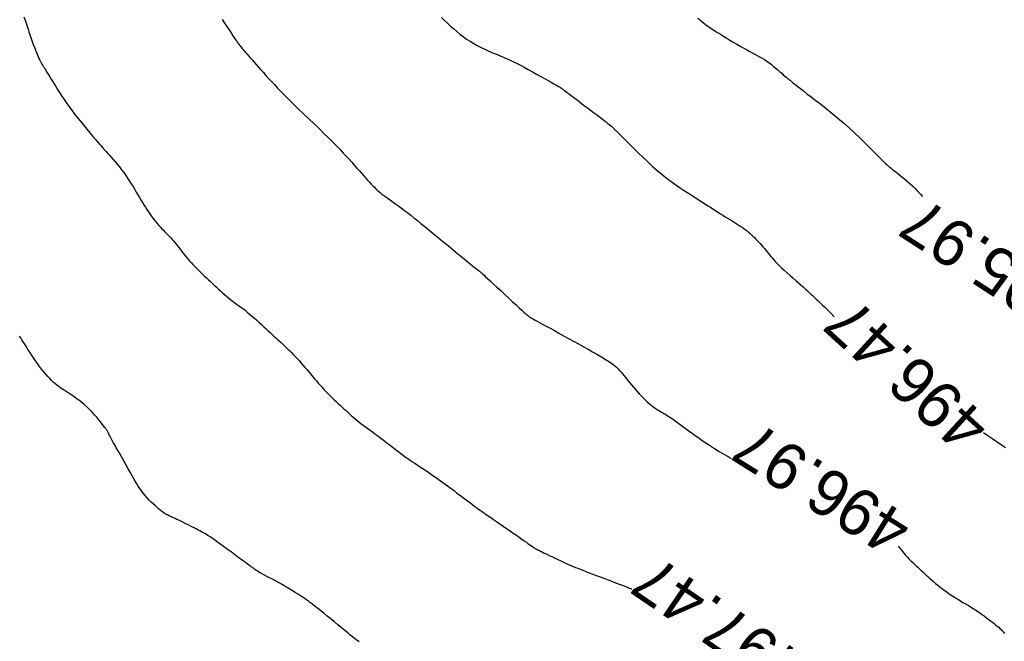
# Model space of a CAD drawing. Header units: millimetres. Extents: x 32690613 to 32693367, y 5343692 to 5344708.
# Tile 18 of 256: x 32692259 to 32692280, y 5343772 to 5343785. Entities that reach past the tile are written whole.
import ezdxf
from ezdxf.enums import TextEntityAlignment as Align

# ---------------------------------------------------------------- set-up
doc = ezdxf.new("R2010")
doc.units = ezdxf.units.MM
doc.header["$LTSCALE"] = 20
for name, color, linetype in [('02-DGM_HL_496.00', 162, 'Continuous'), ('02-DGM_HL_496.50', 172, 'Continuous'), ('02-DGM_HL_497.00', 182, 'Continuous'), ('02-DGM_HL_497.50', 192, 'Continuous'), ('02-DGM_HL_498.00', 202, 'Continuous')]:
    doc.layers.add(name, color=color, linetype=linetype)

msp = doc.modelspace()

# ---------------------------------------------------------------- linework, layer by layer
at = {"layer": '02-DGM_HL_496.00', "elevation": 496, "flags": 128}
msp.add_lwpolyline([(32692273.294, 5343785.188), (32692273.361, 5343785.132), (32692273.423, 5343785.082), (32692273.483, 5343785.037), (32692273.541, 5343784.996), (32692273.598, 5343784.958), (32692273.656, 5343784.921), (32692273.715, 5343784.884), (32692273.777, 5343784.845), (32692273.843, 5343784.805), (32692273.912, 5343784.763), (32692273.983, 5343784.72), (32692274.055, 5343784.677), (32692274.128, 5343784.634), (32692274.199, 5343784.592), (32692274.268, 5343784.552), (32692274.335, 5343784.515), (32692274.398, 5343784.481), (32692274.457, 5343784.449), (32692274.514, 5343784.419), (32692274.569, 5343784.39), (32692274.621, 5343784.362), (32692274.673, 5343784.332), (32692274.723, 5343784.301), (32692274.773, 5343784.268), (32692274.823, 5343784.232), (32692274.873, 5343784.194), (32692274.921, 5343784.155), (32692274.968, 5343784.116), (32692275.013, 5343784.077), (32692275.055, 5343784.04), (32692275.095, 5343784.005), (32692275.13, 5343783.974), (32692275.161, 5343783.947), (32692275.189, 5343783.924), (32692275.213, 5343783.905), (32692275.234, 5343783.888), (32692275.253, 5343783.873), (32692275.271, 5343783.859), (32692275.286, 5343783.847), (32692275.301, 5343783.835), (32692275.315, 5343783.823), (32692275.331, 5343783.809), (32692275.35, 5343783.793), (32692275.375, 5343783.772), (32692275.406, 5343783.747), (32692275.446, 5343783.715), (32692275.497, 5343783.675), (32692275.561, 5343783.626), (32692275.638, 5343783.567), (32692275.728, 5343783.499), (32692275.829, 5343783.422), (32692275.938, 5343783.338), (32692276.054, 5343783.247), (32692276.174, 5343783.15), (32692276.297, 5343783.048), (32692276.421, 5343782.942), (32692276.543, 5343782.833), (32692276.662, 5343782.723), (32692276.776, 5343782.614), (32692276.885, 5343782.509), (32692276.986, 5343782.409), (32692277.078, 5343782.317), (32692277.159, 5343782.235), (32692277.228, 5343782.166), (32692277.284, 5343782.11), (32692277.328, 5343782.067), (32692277.361, 5343782.035), (32692277.386, 5343782.012), (32692277.404, 5343781.996), (32692277.417, 5343781.986), (32692277.426, 5343781.979), (32692277.432, 5343781.974), (32692277.439, 5343781.97), (32692277.446, 5343781.964), (32692277.455, 5343781.957), (32692277.466, 5343781.949), (32692277.481, 5343781.937), (32692277.5, 5343781.921), (32692277.525, 5343781.902), (32692277.556, 5343781.877), (32692277.595, 5343781.847), (32692277.639, 5343781.812), (32692277.689, 5343781.772), (32692277.742, 5343781.727), (32692277.798, 5343781.68), (32692277.856, 5343781.629), (32692277.913, 5343781.576), (32692277.97, 5343781.521), (32692278.025, 5343781.465), (32692278.077, 5343781.409), (32692278.125, 5343781.354)], dxfattribs=at)
at = {"layer": '02-DGM_HL_496.50', "elevation": 496.5, "flags": 128}
for points in [[(32692267.78, 5343785.202), (32692267.845, 5343785.142), (32692267.91, 5343785.082), (32692267.975, 5343785.022), (32692268.041, 5343784.963), (32692268.108, 5343784.906), (32692268.176, 5343784.849), (32692268.247, 5343784.795), (32692268.319, 5343784.743), (32692268.393, 5343784.694), (32692268.471, 5343784.647), (32692268.549, 5343784.603), (32692268.629, 5343784.562), (32692268.708, 5343784.524), (32692268.785, 5343784.489), (32692268.86, 5343784.456), (32692268.931, 5343784.426), (32692268.997, 5343784.399), (32692269.058, 5343784.373), (32692269.115, 5343784.349), (32692269.17, 5343784.326), (32692269.225, 5343784.302), (32692269.281, 5343784.276), (32692269.34, 5343784.247), (32692269.405, 5343784.215), (32692269.477, 5343784.178), (32692269.557, 5343784.135), (32692269.643, 5343784.089), (32692269.733, 5343784.039), (32692269.824, 5343783.989), (32692269.912, 5343783.94), (32692269.997, 5343783.893), (32692270.073, 5343783.85), (32692270.14, 5343783.812), (32692270.195, 5343783.781), (32692270.238, 5343783.756), (32692270.272, 5343783.737), (32692270.297, 5343783.722), (32692270.316, 5343783.711), (32692270.33, 5343783.702), (32692270.341, 5343783.696), (32692270.349, 5343783.69), (32692270.357, 5343783.685), (32692270.366, 5343783.679), (32692270.376, 5343783.671), (32692270.388, 5343783.662), (32692270.404, 5343783.65), (32692270.425, 5343783.635), (32692270.45, 5343783.615), (32692270.482, 5343783.591), (32692270.521, 5343783.562), (32692270.566, 5343783.528), (32692270.617, 5343783.489), (32692270.672, 5343783.448), (32692270.731, 5343783.403), (32692270.793, 5343783.357), (32692270.856, 5343783.309), (32692270.921, 5343783.26), (32692270.985, 5343783.212), (32692271.048, 5343783.164), (32692271.11, 5343783.117), (32692271.168, 5343783.073), (32692271.224, 5343783.031), (32692271.274, 5343782.992), (32692271.319, 5343782.958), (32692271.357, 5343782.928), (32692271.388, 5343782.903), (32692271.413, 5343782.883), (32692271.433, 5343782.867), (32692271.447, 5343782.854), (32692271.458, 5343782.844), (32692271.467, 5343782.836), (32692271.473, 5343782.829), (32692271.479, 5343782.824), (32692271.484, 5343782.818), (32692271.492, 5343782.811), (32692271.503, 5343782.8), (32692271.52, 5343782.784), (32692271.543, 5343782.76), (32692271.576, 5343782.728), (32692271.619, 5343782.685), (32692271.675, 5343782.629), (32692271.744, 5343782.56), (32692271.825, 5343782.479), (32692271.915, 5343782.39), (32692272.012, 5343782.295), (32692272.114, 5343782.197), (32692272.217, 5343782.099), (32692272.32, 5343782.004), (32692272.419, 5343781.916), (32692272.514, 5343781.836), (32692272.604, 5343781.764), (32692272.689, 5343781.699), (32692272.769, 5343781.64), (32692272.845, 5343781.587), (32692272.917, 5343781.538), (32692272.986, 5343781.493), (32692273.052, 5343781.451), (32692273.114, 5343781.411), (32692273.175, 5343781.372), (32692273.233, 5343781.334), (32692273.29, 5343781.298), (32692273.345, 5343781.262), (32692273.4, 5343781.227), (32692273.454, 5343781.192), (32692273.507, 5343781.158), (32692273.561, 5343781.123), (32692273.616, 5343781.088), (32692273.669, 5343781.054), (32692273.723, 5343781.019), (32692273.776, 5343780.986), (32692273.829, 5343780.953), (32692273.88, 5343780.92), (32692273.931, 5343780.889), (32692273.98, 5343780.859), (32692274.028, 5343780.83), (32692274.074, 5343780.801), (32692274.119, 5343780.774), (32692274.162, 5343780.747), (32692274.204, 5343780.72), (32692274.243, 5343780.694), (32692274.281, 5343780.667), (32692274.317, 5343780.641), (32692274.351, 5343780.614), (32692274.384, 5343780.587), (32692274.415, 5343780.56), (32692274.446, 5343780.531), (32692274.477, 5343780.502), (32692274.507, 5343780.472), (32692274.538, 5343780.441), (32692274.569, 5343780.409), (32692274.6, 5343780.375), (32692274.631, 5343780.341), (32692274.663, 5343780.306), (32692274.693, 5343780.272), (32692274.723, 5343780.237), (32692274.752, 5343780.202), (32692274.78, 5343780.168), (32692274.807, 5343780.135), (32692274.834, 5343780.101), (32692274.861, 5343780.068), (32692274.89, 5343780.033), (32692274.921, 5343779.997), (32692274.957, 5343779.958), (32692274.997, 5343779.916), (32692275.042, 5343779.871), (32692275.094, 5343779.821), (32692275.151, 5343779.769), (32692275.211, 5343779.714), (32692275.274, 5343779.659), (32692275.337, 5343779.603), (32692275.399, 5343779.549), (32692275.458, 5343779.497), (32692275.513, 5343779.448), (32692275.562, 5343779.404), (32692275.606, 5343779.363), (32692275.647, 5343779.326), (32692275.683, 5343779.292), (32692275.717, 5343779.26), (32692275.748, 5343779.23), (32692275.779, 5343779.201), (32692275.809, 5343779.173), (32692275.839, 5343779.146), (32692275.87, 5343779.117), (32692275.903, 5343779.088), (32692275.937, 5343779.056), (32692275.974, 5343779.021), (32692276.014, 5343778.982), (32692276.058, 5343778.939), (32692276.106, 5343778.891), (32692276.159, 5343778.836), (32692276.216, 5343778.777), (32692276.224, 5343778.768)], [(32692279.433, 5343776.277), (32692279.53, 5343776.213), (32692279.635, 5343776.144), (32692279.732, 5343776.079), (32692279.824, 5343776.017), (32692279.91, 5343775.96)]]:
    msp.add_lwpolyline(points, dxfattribs=at)
at = {"layer": '02-DGM_HL_497.00', "elevation": 497, "flags": 128}
for points in [[(32692263.06, 5343785.163), (32692263.111, 5343785.086), (32692263.161, 5343785.011), (32692263.209, 5343784.939), (32692263.254, 5343784.873), (32692263.294, 5343784.814), (32692263.328, 5343784.763), (32692263.357, 5343784.721), (32692263.382, 5343784.686), (32692263.402, 5343784.656), (32692263.42, 5343784.632), (32692263.435, 5343784.612), (32692263.448, 5343784.594), (32692263.46, 5343784.578), (32692263.472, 5343784.564), (32692263.484, 5343784.549), (32692263.498, 5343784.533), (32692263.512, 5343784.516), (32692263.529, 5343784.496), (32692263.549, 5343784.474), (32692263.572, 5343784.448), (32692263.599, 5343784.417), (32692263.631, 5343784.381), (32692263.667, 5343784.341), (32692263.707, 5343784.296), (32692263.75, 5343784.247), (32692263.796, 5343784.195), (32692263.845, 5343784.139), (32692263.896, 5343784.082), (32692263.949, 5343784.022), (32692264.003, 5343783.961), (32692264.06, 5343783.897), (32692264.12, 5343783.831), (32692264.184, 5343783.761), (32692264.253, 5343783.687), (32692264.328, 5343783.609), (32692264.41, 5343783.525), (32692264.5, 5343783.435), (32692264.599, 5343783.339), (32692264.704, 5343783.237), (32692264.813, 5343783.133), (32692264.925, 5343783.026), (32692265.037, 5343782.92), (32692265.146, 5343782.815), (32692265.251, 5343782.714), (32692265.35, 5343782.617), (32692265.44, 5343782.527), (32692265.522, 5343782.443), (32692265.597, 5343782.365), (32692265.666, 5343782.291), (32692265.73, 5343782.221), (32692265.79, 5343782.155), (32692265.847, 5343782.091), (32692265.901, 5343782.03), (32692265.954, 5343781.971), (32692266.005, 5343781.913), (32692266.055, 5343781.857), (32692266.102, 5343781.804), (32692266.148, 5343781.753), (32692266.19, 5343781.706), (32692266.231, 5343781.662), (32692266.268, 5343781.622), (32692266.303, 5343781.586), (32692266.335, 5343781.553), (32692266.366, 5343781.523), (32692266.397, 5343781.494), (32692266.429, 5343781.466), (32692266.463, 5343781.438), (32692266.499, 5343781.409), (32692266.539, 5343781.379), (32692266.584, 5343781.347), (32692266.632, 5343781.312), (32692266.685, 5343781.275), (32692266.74, 5343781.236), (32692266.799, 5343781.194), (32692266.86, 5343781.151), (32692266.922, 5343781.105), (32692266.986, 5343781.057), (32692267.051, 5343781.008), (32692267.118, 5343780.955), (32692267.187, 5343780.9), (32692267.26, 5343780.841), (32692267.337, 5343780.778), (32692267.419, 5343780.711), (32692267.507, 5343780.638), (32692267.602, 5343780.56), (32692267.704, 5343780.476), (32692267.811, 5343780.388), (32692267.92, 5343780.298), (32692268.028, 5343780.21), (32692268.132, 5343780.124), (32692268.229, 5343780.044), (32692268.317, 5343779.972), (32692268.393, 5343779.91), (32692268.455, 5343779.86), (32692268.503, 5343779.821), (32692268.539, 5343779.792), (32692268.567, 5343779.77), (32692268.586, 5343779.754), (32692268.601, 5343779.743), (32692268.611, 5343779.735), (32692268.619, 5343779.728), (32692268.628, 5343779.721), (32692268.638, 5343779.712), (32692268.651, 5343779.7), (32692268.669, 5343779.684), (32692268.694, 5343779.661), (32692268.727, 5343779.63), (32692268.77, 5343779.591), (32692268.825, 5343779.54), (32692268.891, 5343779.478), (32692268.968, 5343779.407), (32692269.052, 5343779.33), (32692269.138, 5343779.25), (32692269.225, 5343779.17), (32692269.308, 5343779.093), (32692269.385, 5343779.022), (32692269.452, 5343778.96), (32692269.506, 5343778.91), (32692269.549, 5343778.87), (32692269.583, 5343778.839), (32692269.608, 5343778.816), (32692269.627, 5343778.8), (32692269.642, 5343778.787), (32692269.654, 5343778.778), (32692269.664, 5343778.77), (32692269.676, 5343778.763), (32692269.689, 5343778.755), (32692269.706, 5343778.745), (32692269.727, 5343778.732), (32692269.755, 5343778.717), (32692269.79, 5343778.698), (32692269.834, 5343778.673), (32692269.888, 5343778.644), (32692269.954, 5343778.608), (32692270.029, 5343778.566), (32692270.114, 5343778.52), (32692270.206, 5343778.47), (32692270.303, 5343778.416), (32692270.405, 5343778.36), (32692270.51, 5343778.303), (32692270.616, 5343778.245), (32692270.722, 5343778.186), (32692270.827, 5343778.129), (32692270.93, 5343778.072), (32692271.028, 5343778.017), (32692271.121, 5343777.964), (32692271.208, 5343777.914), (32692271.286, 5343777.867), (32692271.355, 5343777.823), (32692271.415, 5343777.784), (32692271.465, 5343777.748), (32692271.508, 5343777.714), (32692271.545, 5343777.681), (32692271.579, 5343777.649), (32692271.61, 5343777.615), (32692271.64, 5343777.58), (32692271.672, 5343777.541), (32692271.706, 5343777.499), (32692271.743, 5343777.453), (32692271.782, 5343777.405), (32692271.822, 5343777.355), (32692271.864, 5343777.304), (32692271.906, 5343777.253), (32692271.95, 5343777.202), (32692271.993, 5343777.153), (32692272.037, 5343777.106), (32692272.08, 5343777.061), (32692272.122, 5343777.018), (32692272.164, 5343776.978), (32692272.205, 5343776.94), (32692272.244, 5343776.906), (32692272.282, 5343776.874), (32692272.318, 5343776.845), (32692272.352, 5343776.819), (32692272.384, 5343776.796), (32692272.414, 5343776.776), (32692272.442, 5343776.758), (32692272.469, 5343776.742), (32692272.494, 5343776.727), (32692272.517, 5343776.714), (32692272.539, 5343776.702), (32692272.56, 5343776.69), (32692272.581, 5343776.678), (32692272.606, 5343776.664), (32692272.634, 5343776.646), (32692272.669, 5343776.623), (32692272.712, 5343776.593), (32692272.766, 5343776.556), (32692272.831, 5343776.509), (32692272.91, 5343776.452), (32692273.001, 5343776.387), (32692273.101, 5343776.315), (32692273.207, 5343776.239), (32692273.318, 5343776.16), (32692273.43, 5343776.082), (32692273.542, 5343776.007), (32692273.65, 5343775.936), (32692273.753, 5343775.871), (32692273.85, 5343775.813), (32692273.941, 5343775.76), (32692274.008, 5343775.723)], [(32692277.601, 5343773.831), (32692277.631, 5343773.797), (32692277.676, 5343773.743), (32692277.718, 5343773.692), (32692277.759, 5343773.644), (32692277.798, 5343773.599), (32692277.837, 5343773.558), (32692277.876, 5343773.519), (32692277.913, 5343773.482), (32692277.951, 5343773.447), (32692277.988, 5343773.413), (32692278.024, 5343773.38), (32692278.06, 5343773.347), (32692278.096, 5343773.314), (32692278.131, 5343773.281), (32692278.166, 5343773.248), (32692278.202, 5343773.214), (32692278.239, 5343773.179), (32692278.277, 5343773.144), (32692278.317, 5343773.108), (32692278.359, 5343773.071), (32692278.403, 5343773.033), (32692278.451, 5343772.994), (32692278.501, 5343772.955), (32692278.554, 5343772.915), (32692278.608, 5343772.875), (32692278.663, 5343772.836), (32692278.719, 5343772.798), (32692278.775, 5343772.76), (32692278.83, 5343772.725), (32692278.885, 5343772.691), (32692278.94, 5343772.658), (32692278.994, 5343772.626), (32692279.048, 5343772.594), (32692279.103, 5343772.562), (32692279.158, 5343772.529), (32692279.214, 5343772.495), (32692279.271, 5343772.458), (32692279.33, 5343772.419), (32692279.388, 5343772.378), (32692279.447, 5343772.336), (32692279.503, 5343772.294), (32692279.558, 5343772.253), (32692279.608, 5343772.214), (32692279.655, 5343772.177), (32692279.696, 5343772.144), (32692279.731, 5343772.115), (32692279.762, 5343772.089), (32692279.788, 5343772.065), (32692279.813, 5343772.041), (32692279.836, 5343772.016), (32692279.86, 5343771.989), (32692279.885, 5343771.958)]]:
    msp.add_lwpolyline(points, dxfattribs=at)
at = {"layer": '02-DGM_HL_497.50', "elevation": 497.5, "flags": 128}
msp.add_lwpolyline([(32692258.796, 5343785.218), (32692258.823, 5343785.147), (32692258.847, 5343785.081), (32692258.868, 5343785.018), (32692258.888, 5343784.956), (32692258.907, 5343784.896), (32692258.927, 5343784.835), (32692258.948, 5343784.772), (32692258.97, 5343784.709), (32692258.993, 5343784.646), (32692259.016, 5343784.584), (32692259.039, 5343784.524), (32692259.061, 5343784.467), (32692259.082, 5343784.415), (32692259.102, 5343784.367), (32692259.121, 5343784.326), (32692259.138, 5343784.29), (32692259.154, 5343784.258), (32692259.169, 5343784.229), (32692259.184, 5343784.203), (32692259.199, 5343784.178), (32692259.215, 5343784.153), (32692259.231, 5343784.128), (32692259.248, 5343784.101), (32692259.267, 5343784.072), (32692259.287, 5343784.04), (32692259.308, 5343784.006), (32692259.332, 5343783.968), (32692259.357, 5343783.927), (32692259.384, 5343783.882), (32692259.414, 5343783.833), (32692259.447, 5343783.779), (32692259.482, 5343783.721), (32692259.521, 5343783.658), (32692259.564, 5343783.59), (32692259.611, 5343783.517), (32692259.663, 5343783.44), (32692259.72, 5343783.358), (32692259.783, 5343783.271), (32692259.852, 5343783.179), (32692259.925, 5343783.085), (32692260, 5343782.99), (32692260.076, 5343782.897), (32692260.149, 5343782.807), (32692260.219, 5343782.723), (32692260.283, 5343782.646), (32692260.339, 5343782.58), (32692260.386, 5343782.525), (32692260.424, 5343782.48), (32692260.457, 5343782.443), (32692260.485, 5343782.411), (32692260.511, 5343782.382), (32692260.537, 5343782.353), (32692260.564, 5343782.323), (32692260.594, 5343782.29), (32692260.63, 5343782.251), (32692260.669, 5343782.206), (32692260.712, 5343782.157), (32692260.757, 5343782.104), (32692260.804, 5343782.048), (32692260.851, 5343781.99), (32692260.898, 5343781.93), (32692260.944, 5343781.87), (32692260.988, 5343781.809), (32692261.029, 5343781.748), (32692261.069, 5343781.688), (32692261.108, 5343781.628), (32692261.145, 5343781.568), (32692261.18, 5343781.509), (32692261.215, 5343781.451), (32692261.249, 5343781.393), (32692261.282, 5343781.337), (32692261.315, 5343781.282), (32692261.347, 5343781.228), (32692261.379, 5343781.176), (32692261.411, 5343781.125), (32692261.442, 5343781.075), (32692261.474, 5343781.027), (32692261.506, 5343780.98), (32692261.538, 5343780.936), (32692261.57, 5343780.892), (32692261.602, 5343780.851), (32692261.635, 5343780.81), (32692261.667, 5343780.772), (32692261.7, 5343780.734), (32692261.732, 5343780.698), (32692261.765, 5343780.663), (32692261.798, 5343780.629), (32692261.83, 5343780.596), (32692261.862, 5343780.563), (32692261.894, 5343780.531), (32692261.925, 5343780.499), (32692261.956, 5343780.467), (32692261.986, 5343780.434), (32692262.016, 5343780.401), (32692262.044, 5343780.367), (32692262.072, 5343780.332), (32692262.1, 5343780.296), (32692262.128, 5343780.259), (32692262.157, 5343780.221), (32692262.186, 5343780.183), (32692262.217, 5343780.143), (32692262.249, 5343780.103), (32692262.282, 5343780.062), (32692262.318, 5343780.021), (32692262.355, 5343779.979), (32692262.393, 5343779.937), (32692262.432, 5343779.895), (32692262.472, 5343779.853), (32692262.513, 5343779.811), (32692262.555, 5343779.769), (32692262.597, 5343779.727), (32692262.639, 5343779.686), (32692262.681, 5343779.645), (32692262.724, 5343779.605), (32692262.767, 5343779.564), (32692262.81, 5343779.524), (32692262.853, 5343779.484), (32692262.897, 5343779.444), (32692262.94, 5343779.404), (32692262.983, 5343779.364), (32692263.026, 5343779.325), (32692263.07, 5343779.286), (32692263.113, 5343779.248), (32692263.156, 5343779.211), (32692263.199, 5343779.175), (32692263.242, 5343779.14), (32692263.285, 5343779.107), (32692263.328, 5343779.074), (32692263.372, 5343779.042), (32692263.416, 5343779.01), (32692263.461, 5343778.977), (32692263.507, 5343778.943), (32692263.554, 5343778.907), (32692263.602, 5343778.868), (32692263.652, 5343778.827), (32692263.703, 5343778.784), (32692263.755, 5343778.739), (32692263.807, 5343778.692), (32692263.858, 5343778.646), (32692263.909, 5343778.6), (32692263.958, 5343778.554), (32692264.005, 5343778.511), (32692264.051, 5343778.469), (32692264.094, 5343778.429), (32692264.135, 5343778.39), (32692264.175, 5343778.353), (32692264.214, 5343778.318), (32692264.252, 5343778.282), (32692264.29, 5343778.248), (32692264.327, 5343778.213), (32692264.364, 5343778.179), (32692264.401, 5343778.144), (32692264.439, 5343778.109), (32692264.476, 5343778.073), (32692264.514, 5343778.036), (32692264.553, 5343777.998), (32692264.592, 5343777.958), (32692264.632, 5343777.916), (32692264.673, 5343777.871), (32692264.715, 5343777.825), (32692264.756, 5343777.778), (32692264.799, 5343777.73), (32692264.841, 5343777.68), (32692264.883, 5343777.631), (32692264.925, 5343777.582), (32692264.966, 5343777.532), (32692265.007, 5343777.484), (32692265.047, 5343777.437), (32692265.087, 5343777.39), (32692265.127, 5343777.343), (32692265.168, 5343777.297), (32692265.209, 5343777.252), (32692265.25, 5343777.206), (32692265.293, 5343777.161), (32692265.337, 5343777.116), (32692265.382, 5343777.071), (32692265.428, 5343777.027), (32692265.473, 5343776.983), (32692265.518, 5343776.94), (32692265.562, 5343776.899), (32692265.606, 5343776.859), (32692265.647, 5343776.82), (32692265.687, 5343776.784), (32692265.725, 5343776.749), (32692265.762, 5343776.715), (32692265.799, 5343776.681), (32692265.837, 5343776.648), (32692265.875, 5343776.615), (32692265.915, 5343776.582), (32692265.957, 5343776.548), (32692266.001, 5343776.512), (32692266.047, 5343776.476), (32692266.095, 5343776.439), (32692266.145, 5343776.402), (32692266.195, 5343776.364), (32692266.245, 5343776.327), (32692266.294, 5343776.29), (32692266.343, 5343776.254), (32692266.391, 5343776.219), (32692266.437, 5343776.185), (32692266.482, 5343776.152), (32692266.525, 5343776.12), (32692266.566, 5343776.089), (32692266.606, 5343776.059), (32692266.644, 5343776.03), (32692266.68, 5343776.002), (32692266.714, 5343775.976), (32692266.747, 5343775.95), (32692266.778, 5343775.925), (32692266.809, 5343775.901), (32692266.839, 5343775.877), (32692266.87, 5343775.853), (32692266.901, 5343775.83), (32692266.932, 5343775.806), (32692266.965, 5343775.782), (32692266.999, 5343775.758), (32692267.036, 5343775.732), (32692267.074, 5343775.706), (32692267.114, 5343775.679), (32692267.157, 5343775.65), (32692267.203, 5343775.619), (32692267.252, 5343775.586), (32692267.305, 5343775.551), (32692267.36, 5343775.514), (32692267.417, 5343775.476), (32692267.475, 5343775.437), (32692267.533, 5343775.397), (32692267.592, 5343775.357), (32692267.649, 5343775.317), (32692267.705, 5343775.278), (32692267.758, 5343775.24), (32692267.81, 5343775.203), (32692267.86, 5343775.166), (32692267.909, 5343775.13), (32692267.958, 5343775.094), (32692268.006, 5343775.058), (32692268.055, 5343775.021), (32692268.104, 5343774.984), (32692268.155, 5343774.945), (32692268.206, 5343774.907), (32692268.258, 5343774.868), (32692268.309, 5343774.83), (32692268.359, 5343774.792), (32692268.407, 5343774.756), (32692268.453, 5343774.722), (32692268.497, 5343774.69), (32692268.537, 5343774.66), (32692268.576, 5343774.633), (32692268.613, 5343774.606), (32692268.652, 5343774.579), (32692268.692, 5343774.551), (32692268.735, 5343774.52), (32692268.783, 5343774.487), (32692268.837, 5343774.45), (32692268.897, 5343774.408), (32692268.963, 5343774.363), (32692269.034, 5343774.314), (32692269.106, 5343774.264), (32692269.179, 5343774.213), (32692269.252, 5343774.163), (32692269.323, 5343774.114), (32692269.389, 5343774.068), (32692269.451, 5343774.025), (32692269.507, 5343773.985), (32692269.559, 5343773.949), (32692269.605, 5343773.917), (32692269.646, 5343773.888), (32692269.682, 5343773.863), (32692269.714, 5343773.841), (32692269.741, 5343773.822), (32692269.763, 5343773.807), (32692269.781, 5343773.794), (32692269.796, 5343773.784), (32692269.809, 5343773.776), (32692269.819, 5343773.77), (32692269.829, 5343773.765), (32692269.837, 5343773.76), (32692269.846, 5343773.756), (32692269.856, 5343773.751), (32692269.867, 5343773.746), (32692269.881, 5343773.739), (32692269.898, 5343773.731), (32692269.919, 5343773.721), (32692269.944, 5343773.709), (32692269.976, 5343773.694), (32692270.014, 5343773.676), (32692270.059, 5343773.654), (32692270.11, 5343773.629), (32692270.165, 5343773.602), (32692270.224, 5343773.574), (32692270.284, 5343773.545), (32692270.344, 5343773.517), (32692270.403, 5343773.489), (32692270.46, 5343773.464), (32692270.513, 5343773.44), (32692270.563, 5343773.418), (32692270.611, 5343773.398), (32692270.66, 5343773.378), (32692270.711, 5343773.358), (32692270.764, 5343773.337), (32692270.821, 5343773.315), (32692270.885, 5343773.291), (32692270.955, 5343773.264), (32692271.03, 5343773.235), (32692271.108, 5343773.205), (32692271.188, 5343773.174), (32692271.268, 5343773.144), (32692271.345, 5343773.114), (32692271.419, 5343773.086), (32692271.486, 5343773.06), (32692271.545, 5343773.038), (32692271.598, 5343773.017), (32692271.644, 5343773), (32692271.684, 5343772.985), (32692271.719, 5343772.971), (32692271.749, 5343772.96), (32692271.776, 5343772.949), (32692271.799, 5343772.94), (32692271.82, 5343772.932), (32692271.84, 5343772.925), (32692271.861, 5343772.918), (32692271.875, 5343772.914)], dxfattribs=at)
at = {"layer": '02-DGM_HL_498.00', "elevation": 498, "flags": 128}
msp.add_lwpolyline([(32692266.006, 5343771.775), (32692265.976, 5343771.798), (32692265.943, 5343771.822), (32692265.906, 5343771.851), (32692265.865, 5343771.884), (32692265.817, 5343771.923), (32692265.762, 5343771.969), (32692265.698, 5343772.021), (32692265.627, 5343772.08), (32692265.551, 5343772.142), (32692265.474, 5343772.205), (32692265.397, 5343772.268), (32692265.322, 5343772.329), (32692265.253, 5343772.386), (32692265.191, 5343772.436), (32692265.138, 5343772.478), (32692265.094, 5343772.513), (32692265.058, 5343772.542), (32692265.027, 5343772.566), (32692265.003, 5343772.585), (32692264.982, 5343772.601), (32692264.963, 5343772.614), (32692264.947, 5343772.626), (32692264.931, 5343772.638), (32692264.915, 5343772.65), (32692264.897, 5343772.663), (32692264.878, 5343772.677), (32692264.856, 5343772.692), (32692264.83, 5343772.709), (32692264.801, 5343772.729), (32692264.766, 5343772.752), (32692264.726, 5343772.779), (32692264.681, 5343772.808), (32692264.631, 5343772.84), (32692264.577, 5343772.874), (32692264.52, 5343772.909), (32692264.46, 5343772.945), (32692264.398, 5343772.982), (32692264.335, 5343773.018), (32692264.271, 5343773.054), (32692264.207, 5343773.089), (32692264.144, 5343773.122), (32692264.082, 5343773.155), (32692264.024, 5343773.185), (32692263.971, 5343773.213), (32692263.922, 5343773.239), (32692263.879, 5343773.263), (32692263.842, 5343773.284), (32692263.812, 5343773.302), (32692263.787, 5343773.319), (32692263.765, 5343773.333), (32692263.748, 5343773.346), (32692263.732, 5343773.358), (32692263.717, 5343773.369), (32692263.703, 5343773.38), (32692263.688, 5343773.391), (32692263.672, 5343773.403), (32692263.652, 5343773.417), (32692263.628, 5343773.434), (32692263.598, 5343773.455), (32692263.562, 5343773.481), (32692263.517, 5343773.513), (32692263.464, 5343773.553), (32692263.401, 5343773.6), (32692263.329, 5343773.653), (32692263.252, 5343773.71), (32692263.172, 5343773.77), (32692263.091, 5343773.829), (32692263.011, 5343773.887), (32692262.936, 5343773.942), (32692262.867, 5343773.991), (32692262.806, 5343774.032), (32692262.752, 5343774.067), (32692262.704, 5343774.097), (32692262.661, 5343774.123), (32692262.62, 5343774.146), (32692262.58, 5343774.167), (32692262.541, 5343774.187), (32692262.5, 5343774.207), (32692262.456, 5343774.229), (32692262.409, 5343774.252), (32692262.362, 5343774.276), (32692262.313, 5343774.3), (32692262.265, 5343774.323), (32692262.217, 5343774.347), (32692262.172, 5343774.369), (32692262.128, 5343774.39), (32692262.088, 5343774.409), (32692262.051, 5343774.426), (32692262.018, 5343774.442), (32692261.986, 5343774.457), (32692261.958, 5343774.47), (32692261.931, 5343774.483), (32692261.907, 5343774.495), (32692261.885, 5343774.505), (32692261.865, 5343774.516), (32692261.845, 5343774.526), (32692261.825, 5343774.538), (32692261.805, 5343774.551), (32692261.784, 5343774.566), (32692261.759, 5343774.584), (32692261.732, 5343774.606), (32692261.701, 5343774.632), (32692261.665, 5343774.663), (32692261.625, 5343774.699), (32692261.583, 5343774.738), (32692261.538, 5343774.781), (32692261.493, 5343774.826), (32692261.448, 5343774.874), (32692261.405, 5343774.922), (32692261.364, 5343774.972), (32692261.326, 5343775.022), (32692261.291, 5343775.072), (32692261.257, 5343775.124), (32692261.224, 5343775.178), (32692261.191, 5343775.235), (32692261.158, 5343775.295), (32692261.122, 5343775.359), (32692261.084, 5343775.427), (32692261.043, 5343775.5), (32692260.999, 5343775.577), (32692260.954, 5343775.656), (32692260.909, 5343775.734), (32692260.865, 5343775.811), (32692260.823, 5343775.884), (32692260.784, 5343775.951), (32692260.75, 5343776.012), (32692260.721, 5343776.065), (32692260.696, 5343776.109), (32692260.676, 5343776.147), (32692260.66, 5343776.178), (32692260.646, 5343776.205), (32692260.635, 5343776.227), (32692260.626, 5343776.246), (32692260.618, 5343776.262), (32692260.611, 5343776.277), (32692260.603, 5343776.291), (32692260.595, 5343776.305), (32692260.585, 5343776.322), (32692260.572, 5343776.34), (32692260.557, 5343776.363), (32692260.537, 5343776.39), (32692260.512, 5343776.423), (32692260.483, 5343776.462), (32692260.448, 5343776.506), (32692260.408, 5343776.555), (32692260.365, 5343776.608), (32692260.317, 5343776.662), (32692260.266, 5343776.718), (32692260.212, 5343776.773), (32692260.156, 5343776.827), (32692260.097, 5343776.88), (32692260.037, 5343776.929), (32692259.977, 5343776.976), (32692259.918, 5343777.02), (32692259.86, 5343777.061), (32692259.805, 5343777.099), (32692259.753, 5343777.133), (32692259.706, 5343777.163), (32692259.663, 5343777.19), (32692259.626, 5343777.214), (32692259.591, 5343777.236), (32692259.558, 5343777.258), (32692259.527, 5343777.281), (32692259.496, 5343777.305), (32692259.463, 5343777.332), (32692259.429, 5343777.364), (32692259.392, 5343777.4), (32692259.352, 5343777.441), (32692259.31, 5343777.486), (32692259.267, 5343777.535), (32692259.222, 5343777.588), (32692259.178, 5343777.643), (32692259.133, 5343777.701), (32692259.088, 5343777.761), (32692259.045, 5343777.822), (32692259.003, 5343777.885), (32692258.962, 5343777.947), (32692258.923, 5343778.008), (32692258.885, 5343778.068), (32692258.85, 5343778.125), (32692258.816, 5343778.179), (32692258.785, 5343778.228), (32692258.756, 5343778.273), (32692258.729, 5343778.315), (32692258.701, 5343778.354)], dxfattribs=at)

# ---------------------------------------------------------------- texts
at = {"layer": '02-DGM_HL_496.00'}
msp.add_text('495.97', height=1, rotation=147.1389, dxfattribs=at).set_placement((32692279.544, 5343779.86, 496), align=Align.MIDDLE)
at = {"layer": '02-DGM_HL_496.50'}
msp.add_text('496.47', height=1, rotation=137.5545, dxfattribs=at).set_placement((32692277.786, 5343777.508, 496.5), align=Align.MIDDLE)
at = {"layer": '02-DGM_HL_497.00'}
msp.add_text('496.97', height=1, rotation=147.9159, dxfattribs=at).set_placement((32692275.96, 5343775.065, 497), align=Align.MIDDLE)
at = {"layer": '02-DGM_HL_497.50'}
msp.add_text('497.47', height=1, rotation=145.7134, dxfattribs=at).set_placement((32692273.761, 5343772.124, 497.5), align=Align.MIDDLE)

doc.saveas('drawing.dxf')
